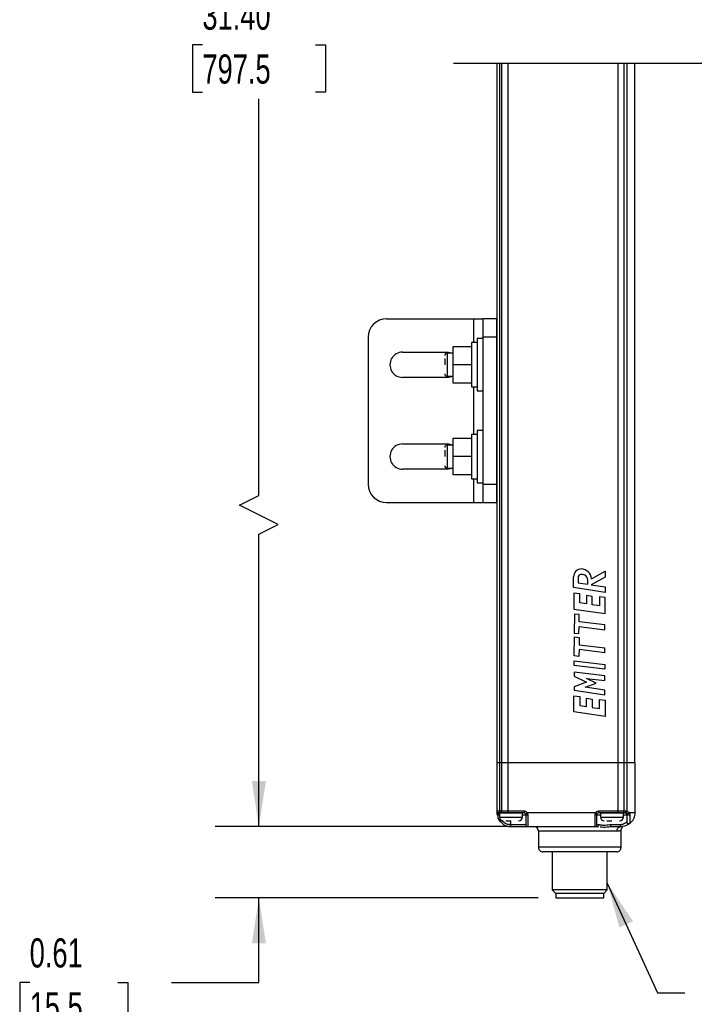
# Model space of a CAD drawing. Header units: inches. Extents: x 0.2 to 10.8, y 0.2 to 8.2.
# Tile 13 of 24: x 3 to 4.9, y 1.9 to 4.7. Entities that reach past the tile are written whole.
import ezdxf

# ---------------------------------------------------------------- set-up
doc = ezdxf.new("R2010")
doc.units = ezdxf.units.IN
doc.header["$MEASUREMENT"] = 0
doc.layers.add('DIMENSIONS', color=140, linetype='Continuous', lineweight=25)
doc.layers.add('TEXT', color=140, linetype='Continuous', lineweight=25)
doc.styles.add('SLDTEXTSTYLE0', font='TXT', dxfattribs={"width": 0.7})
doc.dimstyles.new('SLDDIMSTYLE0', dxfattribs={"dimtxt": 0.084961, "dimasz": 0.13, "dimexe": 0, "dimexo": 0.0625, "dimgap": 0.02124, "dimtad": 0, "dimtih": 1, "dimtoh": 1, "dimlfac": 3, "dimrnd": 1e-09, "dimdsep": 46, "dimtxsty": 'SLDTEXTSTYLE0', "dimsah": 1, "dimcen": 0.09, "dimadec": 0, "dimazin": 2, "dimtfac": 1, "dimtmove": 0, "dimatfit": 0, "dimfxl": 0, "dimfrac": 2, "dimtolj": 1, "dimtzin": 12, "dimarcsym": 0})
doc.dimstyles.new('SLDDIMSTYLE1', dxfattribs={"dimtxt": 0.084961, "dimasz": 0.13, "dimexe": 0, "dimexo": 0.0625, "dimgap": 0.02124, "dimtad": 0, "dimtih": 1, "dimtoh": 1, "dimlfac": 3, "dimrnd": 1e-09, "dimzin": 4, "dimdsep": 46, "dimtxsty": 'SLDTEXTSTYLE0', "dimsah": 1, "dimcen": 0.09, "dimadec": 0, "dimazin": 1, "dimtfac": 1, "dimtofl": 0, "dimtmove": 0, "dimatfit": 3, "dimfxl": 0, "dimfrac": 2, "dimtolj": 1, "dimtzin": 12, "dimarcsym": 0})
doc.dimstyles.new('SLDDIMSTYLE3', dxfattribs={"dimtxt": 0.18, "dimasz": 0.13, "dimexe": 0, "dimexo": 0.0625, "dimgap": 0, "dimtad": 0, "dimtih": 1, "dimtoh": 1, "dimdec": 0, "dimrnd": 1e-09, "dimzin": 0, "dimdsep": 46, "dimtxsty": 'Standard', "dimsah": 1, "dimcen": 0.09, "dimadec": 0, "dimazin": 0, "dimtfac": 0.13, "dimtdec": 0, "dimtofl": 0, "dimtmove": 0, "dimatfit": 3, "dimfxl": 0, "dimfrac": 2, "dimtolj": 1, "dimtzin": 0, "dimarcsym": 0})

# ---------------------------------------------------------------- blocks, each defined once
blk = doc.blocks.new('_D')
at = {"layer": 'DIMENSIONS'}
for p, q in [((3.6673, 2.4117), (3.6673, 2.6617)), ((4.3862, 2.4117), (3.5423, 2.4117)), ((4.4662, 2.2083), (3.5423, 2.2083)), ((3.6673, 1.9658), (3.6673, 2.2083)), ((3.0117, 1.9658), (2.9831, 1.9658)), ((2.9831, 1.9658), (2.9831, 1.8308)), ((3.2641, 1.9658), (3.2927, 1.9658)), ((3.2927, 1.9658), (3.2927, 1.8308)), ((3.4173, 1.9658), (3.6673, 1.9658)), ((2.9831, 1.8308), (3.0117, 1.8308)), ((3.2927, 1.8308), (3.2641, 1.8308))]:
    blk.add_line(p, q, dxfattribs=at)
for points in [[(3.6673, 2.4117), (3.6873, 2.5417), (3.6473, 2.5417)], [(3.6673, 2.2083), (3.6473, 2.0783), (3.6873, 2.0783)]]:
    blk.add_solid(points, dxfattribs=at)
at = {"layer": 'DIMENSIONS', "char_height": 0.08333, "attachment_point": 1, "style": 'SLDTEXTSTYLE0'}
for s, insert in [('0.61', (3.0117, 2.0923)), ('15.5', (3.0117, 1.9382))]:
    blk.add_mtext(s, dxfattribs=dict(at, insert=insert))
blk = doc.blocks.new('_D_1')
at = {"layer": 'DIMENSIONS'}
for p, q in [((4.3862, 7.0353), (3.5423, 7.0353)), ((3.6673, 7.0353), (3.6673, 4.8012)), ((3.5057, 4.6472), (3.4772, 4.6472)), ((3.4772, 4.6472), (3.4772, 4.5121)), ((3.8289, 4.6472), (3.8574, 4.6472)), ((3.8574, 4.6472), (3.8574, 4.5121)), ((3.4772, 4.5121), (3.5057, 4.5121)), ((3.8574, 4.5121), (3.8289, 4.5121)), ((3.6673, 3.3589), (3.6673, 4.4931)), ((3.6118, 3.3312), (3.6673, 3.3589)), ((3.7229, 3.2756), (3.6118, 3.3312)), ((3.6673, 3.2478), (3.7229, 3.2756)), ((3.6673, 2.4117), (3.6673, 3.2478)), ((4.3862, 2.4117), (3.5423, 2.4117))]:
    blk.add_line(p, q, dxfattribs=at)
for points in [[(3.6673, 7.0353), (3.6473, 6.9053), (3.6873, 6.9053)], [(3.6673, 2.4117), (3.6873, 2.5417), (3.6473, 2.5417)]]:
    blk.add_solid(points, dxfattribs=at)
at = {"layer": 'DIMENSIONS', "char_height": 0.08333, "attachment_point": 1, "style": 'SLDTEXTSTYLE0'}
for s, insert in [('31.40', (3.5057, 4.7736)), ('797.5', (3.5057, 4.6196))]:
    blk.add_mtext(s, dxfattribs=dict(at, insert=insert))

msp = doc.modelspace()

# ---------------------------------------------------------------- linework, layer by layer
for p, q in [((4.3489, 2.5955), (4.3489, 4.5939)), ((4.3566, 2.5955), (4.3566, 4.5939)), ((4.3609, 4.5939), (4.3609, 2.5955)), ((4.3794, 4.5939), (4.3794, 2.5955)), ((4.6945, 2.5955), (4.6945, 4.5939)), ((4.7111, 4.5939), (4.7111, 2.5955)), ((4.7199, 4.5939), (4.7199, 2.5955)), ((4.7426, 2.5955), (4.7426, 4.5939)), ((4.0324, 3.8635), (4.2817, 3.8635)), ((4.2817, 3.8635), (4.308, 3.8635)), ((4.2817, 3.7958), (4.2817, 3.8635)), ((4.3473, 3.8635), (4.308, 3.8635)), ((4.308, 3.8635), (4.308, 3.811)), ((4.3473, 3.8635), (4.3473, 3.811)), ((3.9799, 3.811), (3.9799, 3.3911)), ((4.3075, 3.8073), (4.292, 3.8073)), ((4.292, 3.8073), (4.292, 3.7323)), ((4.3075, 3.8073), (4.3075, 3.6573)), ((4.3473, 3.811), (4.308, 3.811)), ((4.308, 3.811), (4.308, 3.3911)), ((4.3473, 3.811), (4.3473, 3.3911)), ((4.2229, 3.7848), (4.2754, 3.7848)), ((4.2229, 3.7323), (4.2229, 3.7848)), ((4.2754, 3.7848), (4.2754, 3.7323)), ((4.2914, 3.7958), (4.2757, 3.7958)), ((4.2757, 3.7958), (4.2757, 3.7323)), ((4.2914, 3.7958), (4.2914, 3.6688)), ((4.0783, 3.7684), (4.2096, 3.7684)), ((4.1991, 3.7503), (4.1991, 3.7323)), ((4.2229, 3.7651), (4.2056, 3.7651)), ((4.2056, 3.7651), (4.2056, 3.7323)), ((4.2096, 3.7684), (4.2229, 3.7658)), ((4.2757, 3.7651), (4.2754, 3.7651)), ((4.292, 3.7651), (4.2914, 3.7651)), ((4.308, 3.7651), (4.3075, 3.7651)), ((4.3489, 3.7651), (4.3473, 3.7651)), ((4.2056, 3.7323), (4.2056, 3.6995)), ((4.2754, 3.7323), (4.2229, 3.7323)), ((4.2229, 3.6798), (4.2229, 3.7323)), ((4.2754, 3.7323), (4.2754, 3.6798)), ((4.2757, 3.7323), (4.2757, 3.6688)), ((4.292, 3.7323), (4.292, 3.6573)), ((4.2096, 3.6962), (4.0783, 3.6962)), ((4.2056, 3.6995), (4.2229, 3.6995)), ((4.2229, 3.6988), (4.2096, 3.6962)), ((4.2754, 3.6995), (4.2757, 3.6995)), ((4.2914, 3.6995), (4.292, 3.6995)), ((4.3075, 3.6995), (4.308, 3.6995)), ((4.3473, 3.6995), (4.3489, 3.6995)), ((4.2754, 3.6798), (4.2229, 3.6798)), ((4.2757, 3.6688), (4.2914, 3.6688)), ((4.2817, 3.5333), (4.2817, 3.6688)), ((4.292, 3.6573), (4.3075, 3.6573)), ((4.2229, 3.5223), (4.2754, 3.5223)), ((4.2229, 3.4698), (4.2229, 3.5223)), ((4.2754, 3.5223), (4.2754, 3.4698)), ((4.2914, 3.5333), (4.2757, 3.5333)), ((4.2757, 3.5333), (4.2757, 3.4698)), ((4.2914, 3.5333), (4.2914, 3.4063)), ((4.3075, 3.5448), (4.292, 3.5448)), ((4.292, 3.5448), (4.292, 3.4698)), ((4.3075, 3.5448), (4.3075, 3.3948)), ((4.0783, 3.5059), (4.2096, 3.5059)), ((4.2229, 3.5026), (4.2056, 3.5026)), ((4.2056, 3.5026), (4.2056, 3.4698)), ((4.2096, 3.5059), (4.2229, 3.5033)), ((4.2757, 3.5026), (4.2754, 3.5026)), ((4.292, 3.5026), (4.2914, 3.5026)), ((4.308, 3.5026), (4.3075, 3.5026)), ((4.3489, 3.5026), (4.3473, 3.5026)), ((4.1991, 3.4878), (4.1991, 3.4698)), ((4.2056, 3.4698), (4.2056, 3.437)), ((4.2754, 3.4698), (4.2229, 3.4698)), ((4.2229, 3.4173), (4.2229, 3.4698)), ((4.2754, 3.4698), (4.2754, 3.4173)), ((4.2757, 3.4698), (4.2757, 3.4063)), ((4.292, 3.4698), (4.292, 3.3948)), ((4.2056, 3.437), (4.2229, 3.437)), ((4.2229, 3.4363), (4.2096, 3.4337)), ((4.2754, 3.437), (4.2757, 3.437)), ((4.2914, 3.437), (4.292, 3.437)), ((4.3075, 3.437), (4.308, 3.437)), ((4.3473, 3.437), (4.3489, 3.437)), ((4.2096, 3.4337), (4.0783, 3.4337)), ((4.2754, 3.4173), (4.2229, 3.4173)), ((4.2757, 3.4063), (4.2914, 3.4063)), ((4.2817, 3.3386), (4.2817, 3.4063)), ((4.292, 3.3948), (4.3075, 3.3948)), ((4.308, 3.3911), (4.3473, 3.3911)), ((4.308, 3.3911), (4.308, 3.3386)), ((4.3473, 3.3911), (4.3473, 3.3386)), ((4.0324, 3.3386), (4.2817, 3.3386)), ((4.2817, 3.3386), (4.308, 3.3386)), ((4.308, 3.3386), (4.3473, 3.3386)), ((4.5676, 3.0952), (4.5676, 3.1263)), ((4.6581, 3.1252), (4.6181, 3.103)), ((4.6182, 3.1205), (4.6581, 3.1426)), ((4.6581, 3.1426), (4.6581, 3.1252)), ((4.5803, 3.1241), (4.5803, 3.1087)), ((4.5803, 3.1087), (4.608, 3.1045)), ((4.608, 3.1045), (4.608, 3.1165)), ((4.6181, 3.103), (4.6581, 3.097)), ((4.6581, 3.097), (4.6581, 3.0816)), ((4.6581, 3.0816), (4.5676, 3.0952)), ((4.5683, 3.0795), (4.5683, 3.0335)), ((4.585, 3.0771), (4.5683, 3.0795)), ((4.585, 3.0513), (4.585, 3.0771)), ((4.604, 3.0725), (4.604, 3.0486)), ((4.6207, 3.0701), (4.604, 3.0725)), ((4.6207, 3.0463), (4.6207, 3.0701)), ((4.6414, 3.0691), (4.6414, 3.0433)), ((4.6581, 3.0667), (4.6414, 3.0691)), ((4.604, 3.0486), (4.585, 3.0513)), ((4.6414, 3.0433), (4.6207, 3.0463)), ((4.6581, 3.0207), (4.6581, 3.0667)), ((4.5683, 3.0335), (4.6581, 3.0207)), ((4.5696, 3.0196), (4.5692, 2.9653)), ((4.5831, 3.018), (4.5696, 3.0196)), ((4.583, 2.9971), (4.5831, 3.018)), ((4.6568, 2.9884), (4.583, 2.9971)), ((4.6568, 2.9748), (4.6568, 2.9884)), ((4.5692, 2.9653), (4.5827, 2.9637)), ((4.5827, 2.9637), (4.5829, 2.9836)), ((4.5829, 2.9836), (4.6568, 2.9748)), ((4.5692, 2.8996), (4.5696, 2.9539)), ((4.5696, 2.9539), (4.5831, 2.9523)), ((4.5831, 2.9523), (4.583, 2.9315)), ((4.583, 2.9315), (4.6568, 2.9227)), ((4.5829, 2.9179), (4.5827, 2.8981)), ((4.6568, 2.9091), (4.5829, 2.9179)), ((4.6568, 2.9091), (4.6568, 2.9227)), ((4.5827, 2.8981), (4.5692, 2.8996)), ((4.5694, 2.886), (4.6568, 2.8757)), ((4.5694, 2.8725), (4.5694, 2.886)), ((4.6568, 2.8621), (4.5694, 2.8725)), ((4.6568, 2.8757), (4.6568, 2.8621)), ((4.5694, 2.8532), (4.5694, 2.8416)), ((4.6568, 2.8428), (4.5694, 2.8532)), ((4.5694, 2.8416), (4.604, 2.8244)), ((4.604, 2.8244), (4.5694, 2.8116)), ((4.6009, 2.8105), (4.6318, 2.8219)), ((4.6318, 2.8219), (4.6042, 2.8356)), ((4.6042, 2.8356), (4.6568, 2.8293)), ((4.6568, 2.8293), (4.6568, 2.8428)), ((4.5694, 2.8116), (4.5694, 2.8017)), ((4.5694, 2.8017), (4.6568, 2.7888)), ((4.6568, 2.8022), (4.6009, 2.8105)), ((4.6568, 2.7888), (4.6568, 2.8022)), ((4.5683, 2.7397), (4.5683, 2.7857)), ((4.5683, 2.7857), (4.585, 2.7834)), ((4.585, 2.7834), (4.585, 2.7576)), ((4.604, 2.7549), (4.604, 2.7787)), ((4.604, 2.7787), (4.6207, 2.7763)), ((4.6207, 2.7763), (4.6207, 2.7525)), ((4.6414, 2.7495), (4.6414, 2.7753)), ((4.6414, 2.7753), (4.6581, 2.7729)), ((4.6581, 2.7729), (4.6581, 2.7269)), ((4.6581, 2.7269), (4.5683, 2.7397)), ((4.585, 2.7576), (4.604, 2.7549)), ((4.6207, 2.7525), (4.6414, 2.7495)), ((4.3489, 2.5955), (4.3566, 2.5955)), ((4.3489, 2.4564), (4.3489, 2.5955)), ((4.3566, 2.5955), (4.3609, 2.5955)), ((4.3566, 2.4564), (4.3566, 2.5955)), ((4.3609, 2.5955), (4.3794, 2.5955)), ((4.3609, 2.5955), (4.3609, 2.4564)), ((4.3794, 2.5955), (4.6945, 2.5955)), ((4.3794, 2.5955), (4.3794, 2.4564)), ((4.6945, 2.5955), (4.7111, 2.5955)), ((4.6945, 2.4564), (4.6945, 2.5955)), ((4.7111, 2.5955), (4.7199, 2.5955)), ((4.7111, 2.5955), (4.7111, 2.4564)), ((4.7199, 2.5955), (4.7426, 2.5955)), ((4.7199, 2.5955), (4.7199, 2.4558)), ((4.7426, 2.5955), (4.7426, 2.4511)), ((4.3489, 2.4564), (4.3566, 2.4564)), ((4.3489, 2.4511), (4.3489, 2.4564)), ((4.3603, 2.4511), (4.3541, 2.4511)), ((4.3541, 2.4485), (4.3541, 2.4511)), ((4.3554, 2.4502), (4.3554, 2.4392)), ((4.3883, 2.4502), (4.3554, 2.4502)), ((4.3609, 2.4564), (4.3566, 2.4564)), ((4.3646, 2.4511), (4.3603, 2.4511)), ((4.3609, 2.4564), (4.3794, 2.4564)), ((4.3794, 2.4511), (4.3646, 2.4511)), ((4.3653, 2.4505), (4.3653, 2.4502)), ((4.3883, 2.4505), (4.3653, 2.4505)), ((4.3794, 2.4564), (4.4257, 2.4564)), ((4.3794, 2.4564), (4.3794, 2.4511)), ((4.4257, 2.4511), (4.3794, 2.4511)), ((4.4112, 2.4505), (4.3883, 2.4505)), ((4.4211, 2.4502), (4.3883, 2.4502)), ((4.4112, 2.4505), (4.4112, 2.4511)), ((4.4112, 2.4502), (4.4112, 2.4505)), ((4.4211, 2.4392), (4.4211, 2.4502)), ((4.4257, 2.4564), (4.4257, 2.4511)), ((4.6305, 2.4511), (4.4348, 2.4511)), ((4.6396, 2.4564), (4.6396, 2.4511)), ((4.6396, 2.4564), (4.6945, 2.4564)), ((4.6945, 2.4511), (4.6396, 2.4511)), ((4.6442, 2.4502), (4.6442, 2.4392)), ((4.677, 2.4502), (4.6442, 2.4502)), ((4.654, 2.4511), (4.654, 2.4505)), ((4.654, 2.4505), (4.654, 2.4502)), ((4.677, 2.4505), (4.654, 2.4505)), ((4.6999, 2.4505), (4.677, 2.4505)), ((4.7098, 2.4502), (4.677, 2.4502)), ((4.6945, 2.4511), (4.6945, 2.4564)), ((4.6945, 2.4564), (4.7111, 2.4564)), ((4.7089, 2.4511), (4.6945, 2.4511)), ((4.6999, 2.4502), (4.6999, 2.4505)), ((4.7144, 2.4511), (4.7089, 2.4511)), ((4.7098, 2.4392), (4.7098, 2.4502)), ((4.7111, 2.4564), (4.7166, 2.4564)), ((4.7144, 2.4511), (4.716, 2.4508)), ((4.7166, 2.4564), (4.7199, 2.4558)), ((4.7364, 2.4511), (4.7266, 2.4511)), ((4.7426, 2.4511), (4.7364, 2.4511)), ((4.3545, 2.4459), (4.3554, 2.4459)), ((4.3554, 2.4432), (4.3545, 2.4459)), ((4.3554, 2.4392), (4.3883, 2.4392)), ((4.3733, 2.4283), (4.3883, 2.4283)), ((4.3883, 2.4392), (4.4211, 2.4392)), ((4.3883, 2.417), (4.3883, 2.4283)), ((4.4211, 2.4459), (4.4309, 2.4459)), ((4.4309, 2.4459), (4.4309, 2.417)), ((4.4362, 2.4451), (4.4362, 2.4117)), ((4.6291, 2.4117), (4.6291, 2.4451)), ((4.6343, 2.417), (4.6343, 2.4459)), ((4.6343, 2.4459), (4.6442, 2.4459)), ((4.6442, 2.4392), (4.677, 2.4392)), ((4.662, 2.4283), (4.677, 2.4283)), ((4.677, 2.4392), (4.7098, 2.4392)), ((4.7098, 2.4459), (4.7196, 2.4459)), ((4.7196, 2.4251), (4.7195, 2.4246)), ((4.7196, 2.4459), (4.7196, 2.4251)), ((4.7198, 2.4238), (4.7196, 2.425)), ((4.7198, 2.4238), (4.7196, 2.425)), ((4.4309, 2.417), (4.3883, 2.417)), ((4.3883, 2.4117), (4.3883, 2.417)), ((4.3883, 2.4117), (4.4362, 2.4117)), ((4.4362, 2.4117), (4.6291, 2.4117)), ((4.467, 2.3986), (4.467, 2.3527)), ((4.6914, 2.3986), (4.467, 2.3986)), ((4.6291, 2.4117), (4.6349, 2.4117)), ((4.6395, 2.417), (4.6343, 2.417)), ((4.6349, 2.4117), (4.6391, 2.4114)), ((4.674, 2.4117), (4.7032, 2.4117)), ((4.7003, 2.417), (4.6743, 2.417)), ((4.7032, 2.3527), (4.7032, 2.4003)), ((4.727, 2.4199), (4.728, 2.4206)), ((4.7282, 2.421), (4.728, 2.4205)), ((4.5851, 2.3527), (4.467, 2.3527)), ((4.5851, 2.3396), (4.4801, 2.3396)), ((4.5207, 2.3396), (4.4834, 2.3396)), ((4.5064, 2.3396), (4.5064, 2.2306)), ((4.5851, 2.3396), (4.5207, 2.3396)), ((4.7032, 2.3527), (4.5851, 2.3527)), ((4.6901, 2.3396), (4.5851, 2.3396)), ((4.6495, 2.3396), (4.5851, 2.3396)), ((4.6868, 2.3396), (4.6495, 2.3396)), ((4.6638, 2.2306), (4.6638, 2.3396)), ((4.5064, 2.2306), (4.5156, 2.2214)), ((4.5851, 2.2306), (4.5064, 2.2306)), ((4.6638, 2.2306), (4.5851, 2.2306)), ((4.6547, 2.2214), (4.6638, 2.2306)), ((4.5156, 2.2214), (4.6547, 2.2214)), ((4.5162, 2.2214), (4.5162, 2.2083)), ((4.5162, 2.2083), (4.5297, 2.2083)), ((4.5297, 2.2083), (4.654, 2.2083)), ((4.654, 2.2083), (4.654, 2.2214))]:
    msp.add_line(p, q)
at = {"flags": 128}
for points in [[(4.4348, 2.4511), (4.433, 2.4501), (4.4315, 2.4493), (4.4306, 2.4487), (4.4302, 2.4485)], [(4.7089, 2.4511), (4.7093, 2.4512), (4.7098, 2.4515), (4.7101, 2.452), (4.7105, 2.4526), (4.7108, 2.4534), (4.711, 2.4543), (4.7111, 2.4553), (4.7111, 2.4564)], [(4.7144, 2.4511), (4.7154, 2.451), (4.7163, 2.4507)], [(4.3494, 2.4451), (4.3498, 2.4451), (4.3509, 2.4453), (4.3526, 2.4455), (4.3545, 2.4459)], [(4.7185, 2.4491), (4.7187, 2.4488), (4.7192, 2.448)], [(4.7194, 2.4475), (4.7195, 2.4469), (4.7196, 2.4459)], [(4.7282, 2.4451), (4.7282, 2.4364), (4.7282, 2.4291), (4.7282, 2.4238), (4.7282, 2.421)]]:
    msp.add_lwpolyline(points, dxfattribs=at)
for centre, radius, start, end in [((4.0324, 3.811), 0.0525, 90.0004, 179.9997), ((4.0783, 3.7323), 0.0361, 89.9998, 270.0002), ((4.2056, 3.7585), 0.00656, 90.0007, 180.0019), ((4.2056, 3.706), 0.00656, 179.9981, 269.9993), ((4.0783, 3.4698), 0.0361, 89.9998, 270.0002), ((4.2056, 3.4961), 0.00656, 90.0007, 179.9985), ((4.2056, 3.4436), 0.00656, 180.0015, 269.9993), ((4.0324, 3.3911), 0.0525, 180.0003, 269.9996), ((4.5894, 3.1266), 0.0218, 90.0002, 180.8014), ((4.5888, 3.1241), 0.00847, 103.6953, 180.0009), ((4.5907, 3.1167), 0.0162, 57.5662, 104.2188), ((4.5884, 3.1186), 0.0299, 3.6636, 87.9238), ((4.5925, 3.1165), 0.0155, 0.0001, 63.4591), ((4.3541, 2.4564), 0.00525, 179.9987, 270.0002), ((4.3612, 2.4557), 0.00469, 171.9522, 258.5763), ((4.3655, 2.4557), 0.00469, 171.9524, 258.5747), ((4.4257, 2.4459), 0.00525, 29.9968, 90.0019), ((4.6396, 2.4459), 0.00525, 89.9997, 149.9947), ((4.3883, 2.4511), 0.0394, 188.8495, 270.0001), ((4.3664, 2.4392), 0.0109, 180.0008, 269.9992), ((4.4101, 2.4392), 0.0109, 270.0008, 359.9992), ((4.4257, 2.4459), 0.00525, 359.9999, 30.0008), ((4.6551, 2.4392), 0.0109, 180.0004, 269.9996), ((4.6988, 2.4392), 0.0109, 270.0004, 359.9996), ((4.4362, 2.417), 0.00525, 179.9987, 270.0002), ((4.4539, 2.3986), 0.0131, 0.0015, 89.9993), ((4.6291, 2.417), 0.00525, 269.9993, 0.0013), ((4.4801, 2.3527), 0.0131, 179.9979, 270.0025), ((4.6901, 2.3527), 0.0131, 269.9974, 0.0018)]:
    msp.add_arc(centre, radius, start, end)
for points, knots in [([(4.3489, 2.4511), (4.349, 2.4507), (4.3492, 2.4499), (4.3505, 2.4491), (4.3522, 2.4486), (4.3535, 2.4485), (4.3541, 2.4485)], [0, 0, 0, 0, 0.171133, 0.396136, 0.680403, 1, 1, 1, 1]), ([(4.3494, 2.4451), (4.3492, 2.4461), (4.3489, 2.4481), (4.3489, 2.4501), (4.3489, 2.4511)], [0, 0, 0, 0, 0.518964, 1, 1, 1, 1]), ([(4.4257, 2.4564), (4.4266, 2.4563), (4.4284, 2.4562), (4.431, 2.455), (4.4332, 2.4534), (4.4342, 2.4519), (4.4348, 2.4511)], [0, 0, 0, 0, 0.249217, 0.499936, 0.749224, 1, 1, 1, 1]), ([(4.4348, 2.4511), (4.4352, 2.4501), (4.436, 2.4482), (4.4361, 2.4461), (4.4362, 2.4451)], [0, 0, 0, 0, 0.496245, 1, 1, 1, 1]), ([(4.6291, 2.4451), (4.6291, 2.4461), (4.6292, 2.4482), (4.6301, 2.4501), (4.6305, 2.4511)], [0, 0, 0, 0, 0.503757, 1, 1, 1, 1]), ([(4.6305, 2.4511), (4.631, 2.4519), (4.632, 2.4534), (4.6343, 2.455), (4.6368, 2.4562), (4.6386, 2.4563), (4.6396, 2.4564)], [0, 0, 0, 0, 0.249223, 0.499957, 0.749231, 1, 1, 1, 1]), ([(4.635, 2.4485), (4.6349, 2.4485), (4.6345, 2.4488), (4.6335, 2.4493), (4.6321, 2.4502), (4.6311, 2.4508), (4.6305, 2.4511)], [0, 0, 0, 0, 0.076096, 0.292886, 0.61731, 1, 1, 1, 1]), ([(4.7144, 2.4511), (4.7147, 2.4512), (4.7154, 2.4515), (4.716, 2.4528), (4.7165, 2.4544), (4.7166, 2.4557), (4.7166, 2.4564)], [0, 0, 0, 0, 0.154585, 0.376365, 0.667923, 1, 1, 1, 1]), ([(4.7199, 2.4558), (4.7198, 2.4555), (4.7195, 2.4548), (4.7191, 2.4537), (4.7186, 2.4528), (4.718, 2.4519), (4.7175, 2.4513), (4.7168, 2.4508), (4.7163, 2.4508), (4.716, 2.4508)], [0, 0, 0, 0, 0.165982, 0.337466, 0.503017, 0.651467, 0.775096, 0.87149, 1, 1, 1, 1]), ([(4.716, 2.4508), (4.7161, 2.4508), (4.7167, 2.4506), (4.7179, 2.45), (4.7186, 2.449), (4.7189, 2.4485)], [0, 0, 0, 0, 0.059453, 0.522362, 1, 1, 1, 1]), ([(4.7266, 2.4511), (4.7263, 2.4509), (4.7256, 2.4503), (4.7245, 2.4496), (4.7232, 2.4489), (4.722, 2.4484), (4.7208, 2.4481), (4.7199, 2.448), (4.7193, 2.4481), (4.719, 2.4484), (4.7189, 2.4485)], [0, 0, 0, 0, 0.1356865, 0.2954938, 0.4673625, 0.6329139, 0.7738602, 0.8795582, 0.9510128, 1, 1, 1, 1]), ([(4.7199, 2.4558), (4.7213, 2.4553), (4.7239, 2.4543), (4.7257, 2.4521), (4.7266, 2.4511)], [0, 0, 0, 0, 0.534019, 1, 1, 1, 1]), ([(4.7266, 2.4511), (4.7271, 2.4501), (4.728, 2.4482), (4.7281, 2.4461), (4.7282, 2.4451)], [0, 0, 0, 0, 0.510076, 1, 1, 1, 1]), ([(4.7426, 2.4511), (4.7424, 2.4482), (4.742, 2.4423), (4.739, 2.434), (4.7345, 2.4265), (4.7302, 2.4225), (4.728, 2.4205)], [0, 0, 0, 0, 0.2499977, 0.5000018, 0.749998, 1, 1, 1, 1]), ([(4.3595, 2.4242), (4.3579, 2.4261), (4.3549, 2.4297), (4.3529, 2.4339), (4.3519, 2.436)], [0, 0, 0, 0, 0.516754, 1, 1, 1, 1]), ([(4.3545, 2.4459), (4.3544, 2.4463), (4.3542, 2.4472), (4.3542, 2.448), (4.3541, 2.4485)], [0, 0, 0, 0, 0.509721, 1, 1, 1, 1]), ([(4.3883, 2.417), (4.3844, 2.4174), (4.3764, 2.4183), (4.3675, 2.423), (4.364, 2.4276), (4.3631, 2.4288)], [0, 0, 0, 0, 0.4048068, 0.8363886, 1, 1, 1, 1]), ([(4.4302, 2.4485), (4.4304, 2.4481), (4.4308, 2.4472), (4.4309, 2.4463), (4.4309, 2.4459)], [0, 0, 0, 0, 0.513302, 1, 1, 1, 1]), ([(4.4309, 2.4459), (4.431, 2.4457), (4.4315, 2.4454), (4.4326, 2.4453), (4.4342, 2.4451), (4.4355, 2.4451), (4.4362, 2.4451)], [0, 0, 0, 0, 0.093637, 0.310099, 0.627444, 1, 1, 1, 1]), ([(4.6291, 2.4451), (4.6297, 2.4451), (4.631, 2.4451), (4.6326, 2.4453), (4.6338, 2.4454), (4.6342, 2.4457), (4.6343, 2.4459)], [0, 0, 0, 0, 0.372561, 0.689904, 0.906363, 1, 1, 1, 1]), ([(4.6343, 2.4459), (4.6343, 2.4463), (4.6344, 2.4472), (4.6348, 2.4481), (4.635, 2.4485)], [0, 0, 0, 0, 0.486777, 1, 1, 1, 1]), ([(4.7195, 2.4246), (4.7187, 2.424), (4.7168, 2.4223), (4.7129, 2.4199), (4.7073, 2.4175), (4.7028, 2.4172), (4.7003, 2.417)], [0, 0, 0, 0, 0.136016, 0.361998, 0.65264, 1, 1, 1, 1]), ([(4.7189, 2.4485), (4.7191, 2.448), (4.7195, 2.4472), (4.7196, 2.4463), (4.7196, 2.4459)], [0, 0, 0, 0, 0.527026, 1, 1, 1, 1]), ([(4.728, 2.4205), (4.7277, 2.4203), (4.7269, 2.4198), (4.7255, 2.4194), (4.724, 2.4193), (4.7224, 2.4198), (4.7211, 2.4207), (4.7201, 2.4219), (4.7196, 2.4233), (4.7195, 2.4242), (4.7195, 2.4246)], [0, 0, 0, 0, 0.1071462, 0.2280032, 0.3602513, 0.4991504, 0.6382575, 0.7709882, 0.8924164, 1, 1, 1, 1]), ([(4.7282, 2.4451), (4.7278, 2.445), (4.7269, 2.4449), (4.7255, 2.4448), (4.7241, 2.4448), (4.7227, 2.4449), (4.7215, 2.445), (4.7206, 2.4453), (4.7199, 2.4455), (4.7197, 2.4458), (4.7196, 2.4459)], [0, 0, 0, 0, 0.143883, 0.305483, 0.472614, 0.632574, 0.773313, 0.884616, 0.959639, 1, 1, 1, 1]), ([(4.7282, 2.421), (4.7278, 2.4208), (4.727, 2.4202), (4.7255, 2.4198), (4.724, 2.4199), (4.7226, 2.4203), (4.7213, 2.4211), (4.7204, 2.4222), (4.7197, 2.4236), (4.7197, 2.4246), (4.7196, 2.4251)], [0, 0, 0, 0, 0.125175, 0.250665, 0.376254, 0.501707, 0.626835, 0.75156, 0.875915, 1, 1, 1, 1]), ([(4.6349, 2.4117), (4.6355, 2.4118), (4.6368, 2.412), (4.6383, 2.4132), (4.6393, 2.415), (4.6395, 2.4163), (4.6395, 2.417)], [0, 0, 0, 0, 0.2348, 0.478764, 0.735142, 1, 1, 1, 1]), ([(4.6743, 2.417), (4.6714, 2.4168), (4.6673, 2.4165), (4.6606, 2.4156), (4.6549, 2.4149), (4.6499, 2.4153), (4.6468, 2.4158), (4.6437, 2.4164), (4.6412, 2.4168), (4.6395, 2.417)], [0, 0, 0, 0, 0.248389, 0.349611, 0.581303, 0.737079, 0.782378, 0.853834, 1, 1, 1, 1]), ([(4.6437, 2.4111), (4.6466, 2.4108), (4.6567, 2.4098), (4.6668, 2.411), (4.674, 2.4117)], [0, 0, 0, 0, 0.2905899, 1, 1, 1, 1]), ([(4.674, 2.4117), (4.674, 2.4119), (4.6742, 2.4124), (4.6742, 2.4135), (4.6743, 2.4151), (4.6743, 2.4163), (4.6743, 2.417)], [0, 0, 0, 0, 0.079388, 0.296002, 0.619099, 1, 1, 1, 1]), ([(4.6914, 2.3986), (4.6916, 2.4003), (4.6918, 2.4028), (4.6933, 2.4058), (4.6948, 2.4079), (4.6967, 2.4096), (4.6994, 2.4113), (4.7017, 2.4116), (4.7032, 2.4117)], [0, 0, 0, 0, 0.251046, 0.383887, 0.517026, 0.64733, 0.772364, 1, 1, 1, 1]), ([(4.7032, 2.4003), (4.7032, 2.4003), (4.7042, 2.4005), (4.6997, 2.3994), (4.6985, 2.3992), (4.6972, 2.399), (4.695, 2.3987), (4.6931, 2.3987), (4.6914, 2.3986)], [0, 0, 0, 0, 0.000183, 0.256017, 0.454259, 0.525649, 0.569046, 1, 1, 1, 1]), ([(4.7003, 2.417), (4.7004, 2.4164), (4.7004, 2.4152), (4.7009, 2.4138), (4.7015, 2.4128), (4.702, 2.4122), (4.7026, 2.4118), (4.703, 2.4118), (4.7032, 2.4117)], [0, 0, 0, 0, 0.267649, 0.551299, 0.68401, 0.803008, 0.907077, 1, 1, 1, 1]), ([(4.728, 2.4205), (4.7271, 2.4198), (4.7245, 2.4179), (4.7195, 2.4151), (4.7121, 2.4123), (4.7064, 2.412), (4.7032, 2.4117)], [0, 0, 0, 0, 0.132436, 0.355467, 0.647095, 1, 1, 1, 1]), ([(4.7032, 2.4002), (4.7034, 2.4018), (4.7036, 2.4044), (4.7053, 2.4075), (4.7065, 2.4089), (4.7071, 2.4096)], [0, 0, 0, 0, 0.478453, 0.736402, 1, 1, 1, 1]), ([(4.7051, 2.4071), (4.7066, 2.4089), (4.7082, 2.4109), (4.7067, 2.4111), (4.7066, 2.4111)], [0, 0, 0, 0, 0.959966, 1, 1, 1, 1])]:
    msp.add_open_spline(points, degree=3, knots=knots)
at = {"layer": 'DIMENSIONS', "color": 140}
msp.add_line((5.3716, 4.5939), (4.2239, 4.5939), dxfattribs=at)

# ---------------------------------------------------------------- dimensions: what is measured, and where the dimension line sits
at = {"layer": 'DIMENSIONS'}
dim = msp.add_linear_dim(base=(3.6673, 7.0353), p1=(4.4362, 2.4117), p2=(4.4362, 7.0353), angle=90, text='31.40', dimstyle='SLDDIMSTYLE1', dxfattribs=at)
dim.commit()
dim.dimension.update_dxf_attribs({"geometry": '_D_1', "text_midpoint": (3.6673, 4.6472), "dimtype": 160})
dim = msp.add_linear_dim(base=(3.6673, 2.2083), p1=(4.4362, 2.4117), p2=(4.5162, 2.2083), angle=90, dimstyle='SLDDIMSTYLE0', dxfattribs=at)
dim.commit()
dim.dimension.update_dxf_attribs({"geometry": '_D', "text_midpoint": (3.6673, 1.9658), "dimtype": 160})

# ---------------------------------------------------------------- leaders
at = {"layer": 'TEXT'}
msp.add_leader([(4.6638, 2.2504), (4.807, 1.9363), (4.8856, 1.9363)], dimstyle='SLDDIMSTYLE3', dxfattribs=at)

doc.saveas('drawing.dxf')
